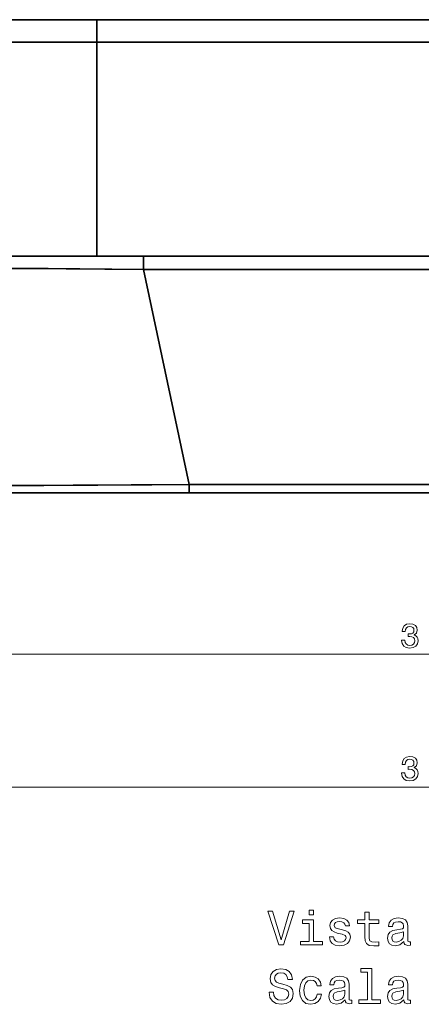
# Model space of a CAD drawing. Extents: x 242 to 1927, y 99 to 1406.
# Tile 10 of 11: x 1611 to 1730, y 849 to 1141. Entities that reach past the tile are written whole.
import ezdxf

# ---------------------------------------------------------------- set-up
doc = ezdxf.new("R2010")
doc.units = 0

msp = doc.modelspace()

# ---------------------------------------------------------------- linework, layer by layer
at = {"color": 7, "lineweight": 35}
for p, q in [((1551.29, 1140.72), (1634.23, 1140.72)), ((1634.23, 1140.72), (1551.29, 1140.72)), ((1734.38, 1140.72), (1634.23, 1140.72)), ((1634.23, 1140.72), (1734.38, 1140.72)), ((1634.23, 1134.03), (1544.3, 1134.03)), ((1634.23, 1134.03), (1544.3, 1134.03)), ((1634.23, 1070.72), (1634.23, 1134.03)), ((1734.38, 1134.03), (1634.23, 1134.03)), ((1634.23, 1134.03), (1734.38, 1134.03)), ((1634.23, 1070.72), (1634.23, 1134.03)), ((1541.53, 1070.72), (1634.23, 1070.72)), ((1634.23, 1070.72), (1541.53, 1070.72)), ((1634.23, 1070.72), (1734.38, 1070.72)), ((1734.38, 1070.72), (1634.23, 1070.72)), ((1648, 1066.76), (1661.53, 1003.1)), ((1648, 1066.76), (1661.53, 1003.1)), ((1734.38, 1066.76), (1648, 1066.76)), ((1734.38, 1066.76), (1648, 1066.76)), ((1661.53, 1003.1), (1734.38, 1003.1)), ((1661.53, 1003.1), (1734.38, 1003.1)), ((1646.6, 1000.72), (1585.21, 1000.72)), ((1651.66, 1000.72), (1611.41, 1000.72)), ((1611.41, 1000.72), (1651.66, 1000.72)), ((1614.72, 1000.72), (1652.3, 1000.72)), ((1652.3, 1000.72), (1614.72, 1000.72)), ((1627.62, 1000.72), (1651.66, 1000.72)), ((1734.38, 1000.72), (1656.89, 1000.72)), ((1656.89, 1000.72), (1734.38, 1000.72)), ((1734.38, 1000.72), (1659.1, 1000.72)), ((1659.1, 1000.72), (1734.38, 1000.72)), ((1734.38, 1000.72), (1661.53, 1000.72)), ((1734.38, 1000.72), (1661.53, 1000.72)), ((1734.38, 1000.72), (1661.53, 1000.72))]:
    msp.add_line(p, q, dxfattribs=at)
at = {"color": 7, "lineweight": 35, "ltscale": 0.167368}
msp.add_line((1634.23, 1134.03), (1634.23, 1140.72), dxfattribs=at)
msp.add_line((1634.23, 1134.03), (1634.23, 1140.72), dxfattribs=at)
at = {"color": 7, "lineweight": 35, "ltscale": 0.196332}
msp.add_line((1606.39, 1070.72), (1614.24, 1070.72), dxfattribs=at)
at = {"color": 7, "lineweight": 35, "ltscale": 0.204248}
msp.add_line((1614.24, 1070.72), (1622.41, 1070.72), dxfattribs=at)
at = {"color": 7, "lineweight": 35, "ltscale": 0.210101}
msp.add_line((1622.41, 1070.72), (1630.82, 1070.72), dxfattribs=at)
at = {"color": 7, "lineweight": 35, "ltscale": 0.213907}
msp.add_line((1630.82, 1070.72), (1639.37, 1070.72), dxfattribs=at)
at = {"color": 7, "lineweight": 35, "ltscale": 0.215701}
msp.add_line((1639.37, 1070.72), (1648, 1070.72), dxfattribs=at)
at = {"color": 7, "lineweight": 35, "ltscale": 0.099011}
msp.add_line((1648, 1066.76), (1648, 1070.72), dxfattribs=at)
at = {"color": 7, "lineweight": 35, "ltscale": 0.099014}
msp.add_line((1648, 1070.72), (1648, 1066.76), dxfattribs=at)
at = {"color": 7, "lineweight": 35, "ltscale": 0.059406}
msp.add_line((1661.53, 1000.72), (1661.53, 1003.1), dxfattribs=at)
at = {"color": 7, "lineweight": 35, "ltscale": 0.059407}
msp.add_line((1661.53, 1003.1), (1661.53, 1000.72), dxfattribs=at)
at = {"color": 7, "lineweight": 35, "ltscale": 0.158856}
msp.add_line((1616.82, 1000.72), (1610.46, 1000.72), dxfattribs=at)
at = {"color": 7, "lineweight": 35, "ltscale": 0.15885}
msp.add_line((1616.82, 1000.72), (1610.46, 1000.72), dxfattribs=at)
at = {"color": 7, "lineweight": 35, "ltscale": 0.001312}
msp.add_line((1611.41, 1000.72), (1611.36, 1000.72), dxfattribs=at)
at = {"color": 7, "lineweight": 35, "ltscale": 0.001108}
msp.add_line((1611.39, 1000.72), (1611.43, 1000.72), dxfattribs=at)
at = {"color": 7, "lineweight": 35, "ltscale": 0.000323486}
for p, q in [((1611.41, 1000.72), (1611.4, 1000.72)), ((1611.4, 1000.72), (1611.41, 1000.72))]:
    msp.add_line(p, q, dxfattribs=at)
at = {"color": 7, "lineweight": 35, "ltscale": 0.043195}
msp.add_line((1613.13, 1000.72), (1611.4, 1000.72), dxfattribs=at)
at = {"color": 7, "lineweight": 35, "ltscale": 0.000332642}
for p, q in [((1611.41, 1000.72), (1611.4, 1000.72)), ((1611.4, 1000.72), (1611.41, 1000.72)), ((1611.4, 1000.72), (1611.41, 1000.72)), ((1611.41, 1000.72), (1611.4, 1000.72))]:
    msp.add_line(p, q, dxfattribs=at)
at = {"color": 7, "lineweight": 35, "ltscale": 0.082797}
msp.add_line((1611.4, 1000.72), (1614.71, 1000.72), dxfattribs=at)
msp.add_line((1611.4, 1000.72), (1614.71, 1000.72), dxfattribs=at)
at = {"color": 7, "lineweight": 35, "ltscale": 0.000921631}
msp.add_line((1611.43, 1000.72), (1611.4, 1000.72), dxfattribs=at)
at = {"color": 7, "lineweight": 35, "ltscale": 0.020789}
msp.add_line((1612.23, 1000.72), (1611.4, 1000.72), dxfattribs=at)
at = {"color": 7, "lineweight": 35, "ltscale": 0.08277}
for p, q in [((1614.72, 1000.72), (1611.41, 1000.72)), ((1611.41, 1000.72), (1614.72, 1000.72))]:
    msp.add_line(p, q, dxfattribs=at)
at = {"color": 7, "lineweight": 35, "ltscale": 0.114151}
msp.add_line((1611.41, 1000.72), (1615.98, 1000.72), dxfattribs=at)
at = {"color": 7, "lineweight": 35, "ltscale": 0.002673}
msp.add_line((1614.82, 1000.72), (1614.71, 1000.72), dxfattribs=at)
at = {"color": 7, "lineweight": 35, "ltscale": 0.000305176}
for p, q in [((1614.72, 1000.72), (1614.71, 1000.72)), ((1614.71, 1000.72), (1614.72, 1000.72))]:
    msp.add_line(p, q, dxfattribs=at)
at = {"color": 7, "lineweight": 35, "ltscale": 0.003421}
msp.add_line((1614.71, 1000.72), (1614.85, 1000.72), dxfattribs=at)
at = {"color": 7, "lineweight": 35, "ltscale": 0.002893}
msp.add_line((1614.71, 1000.72), (1614.83, 1000.72), dxfattribs=at)
at = {"color": 7, "lineweight": 35, "ltscale": 0.00242}
msp.add_line((1614.81, 1000.72), (1614.71, 1000.72), dxfattribs=at)
at = {"color": 7, "lineweight": 35, "ltscale": 0.003091}
msp.add_line((1614.85, 1000.72), (1614.72, 1000.72), dxfattribs=at)
at = {"color": 7, "lineweight": 35, "ltscale": 0.00336}
msp.add_line((1614.72, 1000.72), (1614.86, 1000.72), dxfattribs=at)
at = {"color": 7, "lineweight": 35, "ltscale": 0.331125}
msp.add_line((1628.98, 1000.72), (1615.73, 1000.72), dxfattribs=at)
at = {"color": 7, "lineweight": 35, "ltscale": 0.169711}
msp.add_line((1623.61, 1000.72), (1616.82, 1000.72), dxfattribs=at)
at = {"color": 7, "lineweight": 35, "ltscale": 0.169717}
msp.add_line((1623.61, 1000.72), (1616.82, 1000.72), dxfattribs=at)
at = {"color": 7, "lineweight": 35, "ltscale": 0.178812}
msp.add_line((1630.76, 1000.72), (1623.61, 1000.72), dxfattribs=at)
msp.add_line((1630.76, 1000.72), (1623.61, 1000.72), dxfattribs=at)
at = {"color": 7, "lineweight": 35, "ltscale": 0.222031}
for p, q in [((1633.94, 1000.72), (1625.06, 1000.72)), ((1625.06, 1000.72), (1633.94, 1000.72))]:
    msp.add_line(p, q, dxfattribs=at)
at = {"color": 7, "lineweight": 35, "ltscale": 0.186084}
msp.add_line((1638.2, 1000.72), (1630.76, 1000.72), dxfattribs=at)
msp.add_line((1638.2, 1000.72), (1630.76, 1000.72), dxfattribs=at)
at = {"color": 7, "lineweight": 35, "ltscale": 0.191153}
msp.add_line((1645.85, 1000.72), (1638.2, 1000.72), dxfattribs=at)
msp.add_line((1645.85, 1000.72), (1638.2, 1000.72), dxfattribs=at)
at = {"color": 7, "lineweight": 35, "ltscale": 0.314218}
msp.add_line((1652.3, 1000.72), (1639.73, 1000.72), dxfattribs=at)
at = {"color": 7, "lineweight": 35, "ltscale": 0.018649}
msp.add_line((1646.6, 1000.72), (1645.85, 1000.72), dxfattribs=at)
at = {"color": 7, "lineweight": 35, "ltscale": 0.194949}
msp.add_line((1653.66, 1000.72), (1645.86, 1000.72), dxfattribs=at)
msp.add_line((1653.66, 1000.72), (1645.86, 1000.72), dxfattribs=at)
at = {"color": 7, "lineweight": 35, "ltscale": 0.185959}
msp.add_line((1654.03, 1000.72), (1646.6, 1000.72), dxfattribs=at)
at = {"color": 7, "lineweight": 35, "ltscale": 0.015997}
msp.add_line((1652.3, 1000.72), (1651.66, 1000.72), dxfattribs=at)
at = {"color": 7, "lineweight": 35, "ltscale": 0.122659}
for p, q in [((1656.57, 1000.72), (1651.66, 1000.72)), ((1651.66, 1000.72), (1656.57, 1000.72))]:
    msp.add_line(p, q, dxfattribs=at)
at = {"color": 7, "lineweight": 35, "ltscale": 0.000549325}
msp.add_line((1652.32, 1000.72), (1652.3, 1000.72), dxfattribs=at)
at = {"color": 7, "lineweight": 35, "ltscale": 0.000570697}
msp.add_line((1652.3, 1000.72), (1652.32, 1000.72), dxfattribs=at)
at = {"color": 7, "lineweight": 35, "ltscale": 0.000262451}
msp.add_line((1652.3, 1000.72), (1652.31, 1000.72), dxfattribs=at)
at = {"color": 7, "lineweight": 35, "ltscale": 0.114661}
msp.add_line((1656.89, 1000.72), (1652.3, 1000.72), dxfattribs=at)
at = {"color": 7, "lineweight": 35, "ltscale": 0.000659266}
msp.add_line((1652.3, 1000.72), (1652.33, 1000.72), dxfattribs=at)
at = {"color": 7, "lineweight": 35, "ltscale": 0.000640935}
msp.add_line((1652.32, 1000.72), (1652.3, 1000.72), dxfattribs=at)
at = {"color": 7, "lineweight": 35, "ltscale": 0.196796}
msp.add_line((1661.53, 1000.72), (1653.66, 1000.72), dxfattribs=at)
msp.add_line((1661.53, 1000.72), (1653.66, 1000.72), dxfattribs=at)
at = {"color": 7, "lineweight": 35, "ltscale": 0.009326}
msp.add_line((1654.03, 1000.72), (1653.66, 1000.72), dxfattribs=at)
at = {"color": 7, "lineweight": 35, "ltscale": 0.187469}
msp.add_line((1661.53, 1000.72), (1654.03, 1000.72), dxfattribs=at)
at = {"color": 7, "lineweight": 35, "ltscale": 0.008029}
msp.add_line((1656.89, 1000.72), (1656.56, 1000.72), dxfattribs=at)
at = {"color": 7, "lineweight": 35, "ltscale": 0.007999}
msp.add_line((1656.89, 1000.72), (1656.57, 1000.72), dxfattribs=at)
at = {"color": 7, "lineweight": 35, "ltscale": 0.124164}
for p, q in [((1661.53, 1000.72), (1656.57, 1000.72)), ((1656.57, 1000.72), (1661.53, 1000.72))]:
    msp.add_line(p, q, dxfattribs=at)
at = {"color": 7, "lineweight": 35, "ltscale": 0.00026552}
msp.add_line((1656.9, 1000.72), (1656.89, 1000.72), dxfattribs=at)
at = {"color": 7, "lineweight": 35, "ltscale": 0.116171}
msp.add_line((1661.53, 1000.72), (1656.89, 1000.72), dxfattribs=at)
at = {"color": 7, "lineweight": 35, "ltscale": 0.000274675}
msp.add_line((1656.89, 1000.72), (1656.9, 1000.72), dxfattribs=at)
at = {"color": 7, "lineweight": 35, "ltscale": 0.000314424}
for p, q in [((1656.9, 1000.72), (1656.89, 1000.72)), ((1656.89, 1000.72), (1656.9, 1000.72))]:
    msp.add_line(p, q, dxfattribs=at)
at = {"color": 7, "lineweight": 13}
for p, q in [((1578.89, 952.89), (1889.87, 952.89)), ((1541.53, 913.59), (1927.24, 913.59))]:
    msp.add_line(p, q, dxfattribs=at)
at = {"color": 7, "lineweight": 35}
for points in [[(1648, 1066.76), (1619.77, 1067.03), (1606.03, 1067.11), (1593.18, 1067.16), (1583.79, 1067.15), (1575.84, 1067.11), (1569.82, 1067.03), (1566.35, 1066.93), (1565.38, 1066.87), (1564.91, 1066.8), (1564.87, 1066.78), (1564.86, 1066.77), (1564.86, 1066.77), (1564.86, 1066.76)], [(1648, 1066.76), (1625.08, 1066.99), (1603.13, 1067.13), (1592.19, 1067.16), (1582.32, 1067.15), (1574.06, 1067.1), (1568.83, 1067.01), (1566.96, 1066.96), (1565.67, 1066.89), (1565.25, 1066.85), (1564.9, 1066.79), (1564.87, 1066.78), (1564.86, 1066.77), (1564.86, 1066.77), (1564.86, 1066.76)], [(1578.39, 1003.1), (1578.39, 1003.1), (1578.4, 1003.09), (1578.45, 1003.08), (1578.94, 1003.04), (1579.92, 1003), (1583.37, 1002.93), (1594.25, 1002.87), (1604.4, 1002.86), (1618.5, 1002.88), (1650.51, 1003.03), (1661.53, 1003.1)], [(1578.39, 1003.1), (1578.39, 1003.09), (1578.4, 1003.09), (1578.47, 1003.07), (1579.11, 1003.03), (1580.35, 1002.99), (1584.52, 1002.92), (1591, 1002.88), (1608.25, 1002.86), (1627.22, 1002.91), (1661.53, 1003.1)]]:
    msp.add_lwpolyline(points, dxfattribs=at)
at = {"color": 7, "lineweight": 13}
for points in [[(1724.37, 957.09), (1724.37, 957.02), (1724.53, 956.05), (1725.01, 955.33), (1725.75, 954.86), (1726.74, 954.69), (1727.79, 954.86), (1728.58, 955.31), (1729.08, 956.01), (1729.26, 956.92), (1729.18, 957.52), (1728.96, 958), (1728.6, 958.37), (1728.11, 958.65), (1728.77, 959.19), (1729, 960.06), (1728.85, 960.84), (1728.42, 961.44), (1727.71, 961.81), (1726.74, 961.94), (1725.83, 961.78), (1725.14, 961.34), (1724.68, 960.63), (1724.53, 959.69), (1724.53, 959.62), (1725.43, 959.62), (1725.51, 960.27), (1725.77, 960.73), (1726.2, 961.02), (1726.79, 961.12), (1727.32, 961.04), (1727.7, 960.82), (1727.93, 960.48), (1728.02, 960.02), (1727.93, 959.52), (1727.69, 959.19), (1727.27, 958.99), (1726.69, 958.93), (1726.3, 958.94), (1726.3, 958.14), (1726.79, 958.16), (1727.43, 958.07), (1727.9, 957.83), (1728.18, 957.43), (1728.28, 956.92), (1728.17, 956.34), (1727.88, 955.9), (1727.42, 955.63), (1726.8, 955.54), (1726.17, 955.64), (1725.7, 955.94), (1725.41, 956.43), (1725.3, 957.09)], [(1724.37, 917.79), (1724.37, 917.72), (1724.53, 916.75), (1725.01, 916.03), (1725.75, 915.56), (1726.74, 915.39), (1727.79, 915.56), (1728.58, 916.01), (1729.08, 916.71), (1729.26, 917.62), (1729.18, 918.21), (1728.96, 918.7), (1728.6, 919.07), (1728.11, 919.34), (1728.77, 919.89), (1729, 920.76), (1728.85, 921.54), (1728.42, 922.14), (1727.71, 922.51), (1726.74, 922.64), (1725.83, 922.48), (1725.14, 922.04), (1724.68, 921.33), (1724.53, 920.39), (1724.53, 920.32), (1725.43, 920.32), (1725.51, 920.97), (1725.77, 921.43), (1726.2, 921.71), (1726.79, 921.82), (1727.32, 921.74), (1727.7, 921.52), (1727.93, 921.18), (1728.02, 920.72), (1727.93, 920.22), (1727.69, 919.89), (1727.27, 919.69), (1726.69, 919.63), (1726.3, 919.64), (1726.3, 918.84), (1726.79, 918.86), (1727.43, 918.77), (1727.9, 918.53), (1728.18, 918.13), (1728.28, 917.62), (1728.17, 917.03), (1727.88, 916.6), (1727.42, 916.33), (1726.8, 916.24), (1726.17, 916.34), (1725.7, 916.64), (1725.41, 917.13), (1725.3, 917.79)], [(1691.23, 876.86), (1688.72, 868.34), (1686.14, 876.86), (1684.77, 876.86), (1688, 866.85), (1689.44, 866.85), (1692.6, 876.86)], [(1698.29, 867.91), (1698.29, 874.32), (1695.03, 874.32), (1695.03, 873.24), (1697.02, 873.24), (1697.02, 867.91), (1694.43, 867.91), (1694.43, 866.85), (1700.91, 866.85), (1700.91, 867.91)], [(1698.33, 877.19), (1696.99, 877.19), (1696.99, 875.75), (1698.33, 875.75)], [(1706.88, 871.36), (1705.65, 871.64), (1704.74, 871.97), (1704.44, 872.65), (1704.53, 873.13), (1704.83, 873.47), (1705.32, 873.69), (1706.03, 873.78), (1706.7, 873.69), (1707.24, 873.43), (1707.58, 873.04), (1707.73, 872.52), (1708.97, 872.52), (1708.97, 872.55), (1708.75, 873.49), (1708.16, 874.22), (1707.24, 874.68), (1706.03, 874.86), (1704.8, 874.68), (1703.91, 874.21), (1703.35, 873.5), (1703.17, 872.61), (1703.3, 871.74), (1703.71, 871.14), (1704.37, 870.71), (1705.34, 870.4), (1706.75, 870.06), (1707.61, 869.7), (1707.84, 869.41), (1707.93, 868.98), (1707.8, 868.44), (1707.45, 868.04), (1706.89, 867.78), (1706.14, 867.7), (1705.35, 867.78), (1704.77, 868.08), (1704.38, 868.57), (1704.23, 869.25), (1703, 869.25), (1703.2, 868.1), (1703.79, 867.26), (1704.73, 866.76), (1706.03, 866.57), (1707.38, 866.76), (1708.38, 867.26), (1708.98, 868.07), (1709.2, 869.12), (1709.04, 870.03), (1708.59, 870.65), (1707.86, 871.05)], [(1713.46, 873.24), (1713.46, 869.37), (1713.55, 868.11), (1713.95, 867.25), (1714.76, 866.74), (1716.13, 866.57), (1717.63, 866.64), (1717.63, 867.74), (1716.53, 867.65), (1715.54, 867.77), (1715, 868.13), (1714.77, 868.73), (1714.73, 869.58), (1714.73, 873.24), (1717.63, 873.24), (1717.63, 874.32), (1714.73, 874.32), (1714.73, 876.59), (1713.46, 876.59), (1713.46, 874.32), (1711.27, 874.32), (1711.27, 873.24)], [(1725.03, 867.85), (1725.03, 867.81), (1725.11, 867.32), (1725.32, 866.97), (1726.23, 866.7), (1726.94, 866.82), (1726.94, 867.8), (1726.63, 867.75), (1726.23, 867.94), (1726.16, 868.52), (1726.16, 872.52), (1725.98, 873.55), (1725.48, 874.27), (1724.6, 874.7), (1723.36, 874.86), (1722.15, 874.68), (1721.26, 874.19), (1720.7, 873.43), (1720.51, 872.42), (1720.51, 872.34), (1721.65, 872.34), (1721.75, 872.94), (1722.06, 873.37), (1722.58, 873.63), (1723.32, 873.73), (1724.02, 873.66), (1724.53, 873.44), (1724.83, 873.07), (1724.93, 872.55), (1724.87, 871.95), (1724.64, 871.64), (1724.07, 871.5), (1722.99, 871.38), (1721.75, 871.12), (1720.87, 870.66), (1720.35, 869.94), (1720.19, 868.88), (1720.34, 867.93), (1720.78, 867.22), (1721.5, 866.77), (1722.5, 866.61), (1723.84, 866.92)], [(1724.89, 869.55), (1724.72, 868.8), (1724.26, 868.23), (1723.56, 867.85), (1722.71, 867.72), (1722.17, 867.8), (1721.78, 868.03), (1721.53, 868.43), (1721.46, 868.99), (1721.52, 869.5), (1721.75, 869.86), (1722.67, 870.26), (1723.84, 870.43), (1724.89, 870.78)], [(1686.45, 852.87), (1685.13, 852.87), (1685.42, 851.34), (1686.14, 850.22), (1687.25, 849.54), (1688.75, 849.29), (1690.23, 849.53), (1691.34, 850.16), (1692.05, 851.15), (1692.31, 852.46), (1692.09, 853.65), (1691.49, 854.41), (1690.51, 854.91), (1689.2, 855.29), (1688.07, 855.56), (1687.34, 855.88), (1686.92, 856.34), (1686.79, 857.06), (1686.92, 857.71), (1687.3, 858.2), (1687.87, 858.53), (1688.66, 858.65), (1689.47, 858.5), (1690.11, 858.11), (1690.52, 857.46), (1690.72, 856.59), (1692.04, 856.59), (1692.04, 856.61), (1691.81, 857.97), (1691.13, 858.98), (1690.06, 859.61), (1688.62, 859.83), (1687.32, 859.61), (1686.32, 859.01), (1685.67, 858.07), (1685.44, 856.86), (1685.62, 855.78), (1686.17, 855.04), (1687.04, 854.55), (1688.22, 854.18), (1689.38, 853.85), (1690.26, 853.53), (1690.8, 853.07), (1690.98, 852.32), (1690.81, 851.56), (1690.36, 850.98), (1689.69, 850.62), (1688.81, 850.51), (1687.83, 850.66), (1687.08, 851.12), (1686.6, 851.87)], [(1714.28, 858.85), (1714.28, 850.63), (1711.68, 850.63), (1711.68, 849.57), (1718.15, 849.57), (1718.15, 850.63), (1715.55, 850.63), (1715.55, 859.91), (1712.3, 859.91), (1712.3, 858.85)], [(1699.34, 854.74), (1700.6, 854.74), (1700.34, 855.89), (1699.72, 856.8), (1698.75, 857.36), (1697.5, 857.58), (1696.11, 857.29), (1695.06, 856.48), (1694.4, 855.17), (1694.17, 853.42), (1694.38, 851.67), (1695.03, 850.38), (1696.06, 849.57), (1697.45, 849.29), (1698.69, 849.51), (1699.66, 850.12), (1700.32, 851.07), (1700.61, 852.34), (1699.4, 852.34), (1699.18, 851.53), (1698.78, 850.92), (1698.2, 850.55), (1697.5, 850.43), (1696.62, 850.62), (1695.98, 851.2), (1695.6, 852.13), (1695.47, 853.46), (1695.6, 854.76), (1696, 855.69), (1696.65, 856.27), (1697.5, 856.47), (1698.25, 856.34), (1698.81, 856.01), (1699.18, 855.46)], [(1707.68, 850.58), (1707.68, 850.53), (1707.76, 850.04), (1707.97, 849.7), (1708.88, 849.42), (1709.59, 849.54), (1709.59, 850.52), (1709.28, 850.48), (1708.88, 850.66), (1708.81, 851.24), (1708.81, 855.25), (1708.64, 856.27), (1708.13, 856.99), (1707.25, 857.42), (1706.01, 857.58), (1704.8, 857.41), (1703.91, 856.92), (1703.35, 856.15), (1703.16, 855.14), (1703.16, 855.06), (1704.3, 855.06), (1704.4, 855.66), (1704.72, 856.1), (1705.23, 856.36), (1705.97, 856.46), (1706.68, 856.38), (1707.18, 856.17), (1707.48, 855.79), (1707.58, 855.27), (1707.53, 854.67), (1707.3, 854.37), (1706.72, 854.22), (1705.64, 854.11), (1704.4, 853.85), (1703.52, 853.39), (1703, 852.67), (1702.84, 851.6), (1702.99, 850.65), (1703.43, 849.94), (1704.15, 849.5), (1705.15, 849.34), (1706.49, 849.64)], [(1725.03, 850.58), (1725.03, 850.53), (1725.11, 850.04), (1725.32, 849.7), (1726.23, 849.42), (1726.94, 849.54), (1726.94, 850.52), (1726.63, 850.48), (1726.23, 850.66), (1726.16, 851.24), (1726.16, 855.25), (1725.98, 856.27), (1725.48, 856.99), (1724.6, 857.42), (1723.36, 857.58), (1722.15, 857.41), (1721.26, 856.92), (1720.7, 856.15), (1720.51, 855.14), (1720.51, 855.06), (1721.65, 855.06), (1721.75, 855.66), (1722.06, 856.1), (1722.58, 856.36), (1723.32, 856.46), (1724.02, 856.38), (1724.53, 856.17), (1724.83, 855.79), (1724.93, 855.27), (1724.87, 854.67), (1724.64, 854.37), (1724.07, 854.22), (1722.99, 854.11), (1721.75, 853.85), (1720.87, 853.39), (1720.35, 852.67), (1720.19, 851.6), (1720.34, 850.65), (1720.78, 849.94), (1721.5, 849.5), (1722.5, 849.34), (1723.84, 849.64)], [(1707.54, 852.28), (1707.37, 851.53), (1706.91, 850.95), (1706.21, 850.58), (1705.36, 850.45), (1704.82, 850.52), (1704.43, 850.75), (1704.18, 851.15), (1704.11, 851.72), (1704.17, 852.22), (1704.4, 852.58), (1705.32, 852.98), (1706.49, 853.16), (1707.54, 853.5)], [(1724.89, 852.28), (1724.72, 851.53), (1724.26, 850.95), (1723.56, 850.58), (1722.71, 850.45), (1722.17, 850.52), (1721.78, 850.75), (1721.53, 851.15), (1721.46, 851.72), (1721.52, 852.22), (1721.75, 852.58), (1722.67, 852.98), (1723.84, 853.16), (1724.89, 853.5)]]:
    msp.add_lwpolyline(points, close=True, dxfattribs=at)

doc.saveas('drawing.dxf')
